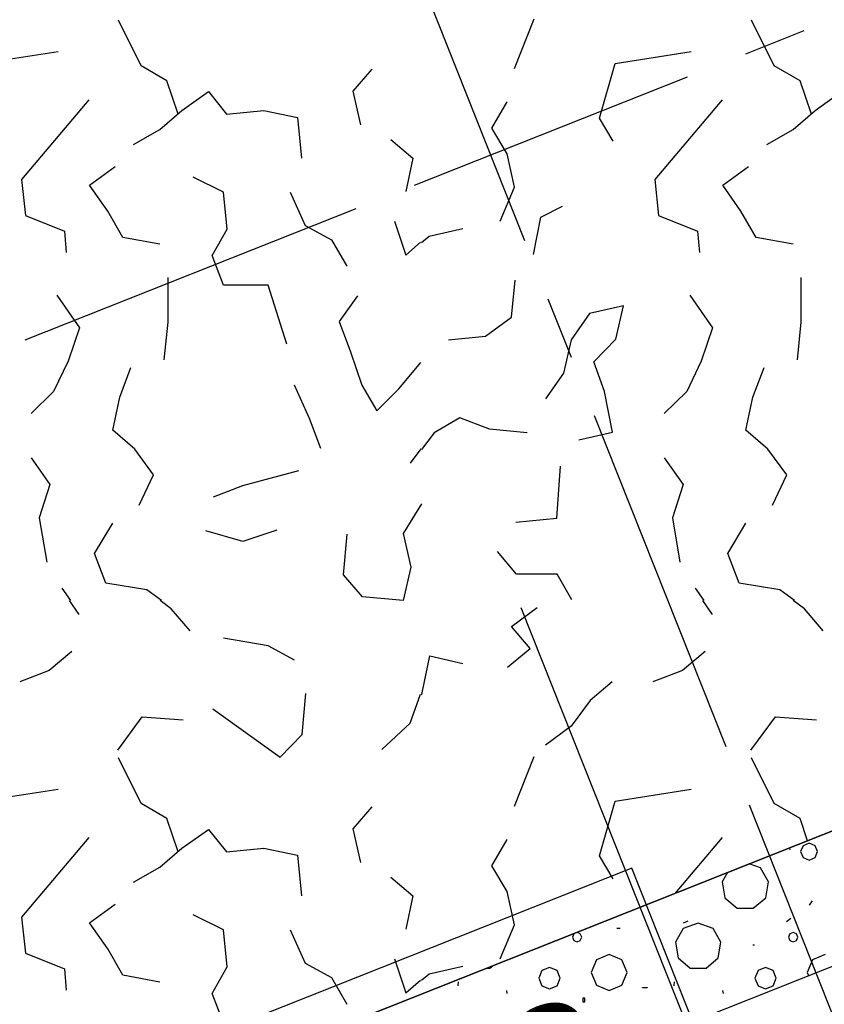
# Model space of a CAD drawing. Extents: x 1006 to 5197, y -24 to 263.
# Tile 48 of 124: x 1041.95 to 1043.23, y 18.14 to 19.71. Entities that reach past the tile are written whole.
import ezdxf

# ---------------------------------------------------------------- set-up
doc = ezdxf.new("R2010")
doc.units = 0
doc.header["$MEASUREMENT"] = 0
doc.linetypes.add('B0805', pattern=[1.366667, 0.566667, -0.1, 0.033333, -0.1, 0.466667, -0.1])
doc.linetypes.add('Wipeout_Contour', pattern=[1000, 0, -1000])
for name, color, linetype in [('00 WBDBO', 7, 'Continuous'), ('21 Buitenwanden', 7, 'Continuous'), ('27 Daken', 7, 'Continuous'), ('A Stramien', 7, 'Continuous'), ('Window Markers', 7, 'Continuous')]:
    doc.layers.add(name, color=color, linetype=linetype)
doc.styles.add('GENERATED_STYLE_3', font='Arial')
doc.styles.get("Standard").update_dxf_attribs({"font": 'txt', "bigfont": 'BIGFONT.SHX'})
doc.linetypes.add('135 B60', pattern='A,0,[1,120 2E VERDIEPING1.Shx,S=0.012108,R=0,X=0,Y=0.000180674],-1.5,0', length=1.5)
doc.dimstyles.new('GENERATED_STYLE__1', dxfattribs={"dimtxt": 0.25, "dimasz": 0.19, "dimexe": 0.18, "dimexo": 0, "dimgap": 0.09, "dimtad": 1, "dimdec": 0, "dimlfac": 1000, "dimzin": 0, "dimdsep": 46, "dimtxsty": 'Standard', "dimblk": 'ARROWHEAD_7', "dimblk1": 'ARROWHEAD_7', "dimblk2": 'ARROWHEAD_7', "dimcen": 0.09, "dimclrd": 7, "dimclre": 7, "dimclrt": 7, "dimadec": 1, "dimazin": 0, "dimtfac": 1, "dimtdec": 4, "dimtmove": 0, "dimatfit": 3, "dimfxl": 0, "dimtolj": 1, "dimtzin": 0, "dimarcsym": 0})
doc.dimstyles.new('GENERATED_STYLE__2', dxfattribs={"dimtxt": 0.25, "dimasz": 0.19, "dimexe": 0.18, "dimexo": 0, "dimgap": 0.09, "dimtad": 1, "dimtih": 1, "dimtoh": 1, "dimdec": 0, "dimlfac": 1000, "dimzin": 0, "dimdsep": 46, "dimtxsty": 'Standard', "dimblk": 'ARROWHEAD_7', "dimblk1": 'ARROWHEAD_7', "dimblk2": 'ARROWHEAD_7', "dimcen": 0.09, "dimclrd": 7, "dimclre": 7, "dimclrt": 7, "dimadec": 1, "dimazin": 0, "dimtfac": 1, "dimtdec": 4, "dimtmove": 0, "dimatfit": 3, "dimfxl": 0, "dimtolj": 1, "dimtzin": 0, "dimarcsym": 0})

# ---------------------------------------------------------------- blocks, each defined once
blk = doc.blocks.new('WALL_481_2', base_point=(1035.8002, 18.7634))
at = {"color": 254, "linetype": 'Wipeout_Contour', "lineweight": 0, "ltscale": 4164.534371}
blk.add_wipeout([(1035.7404, 18.5782), (1046.1084, 22.7001), (1046.053, 22.8395), (1035.8002, 18.7634)], dxfattribs=at).dxf.layer = '21 Buitenwanden'
blk = doc.blocks.new('*D346', base_point=(988.2137, 0))
at = {"layer": 'A Stramien', "linetype": 'Continuous'}
for p, q in [((1033.7798, 22.451), (1033.6414, 22.7995)), ((1027.0657, 19.9857), (1033.7571, 22.6437)), ((1020.3743, 17.3276), (1027.0657, 19.9857))]:
    blk.add_line(p, q, dxfattribs=at)
blk.add_circle((1033.7106, 22.6253), 0.05, dxfattribs=at)
at = {"layer": 'A Stramien', "insert": (1029.8704, 21.4226), "char_height": 0.25, "attachment_point": 1, "rotation": 21.665}
blk.add_mtext('{7.200}', dxfattribs=at)
blk = doc.blocks.new('ARROWHEAD_7')
at = {"color": 0, "linetype": 'Continuous', "lineweight": 0}
for p, q in [((0, -0.25), (0, 0.25)), ((0, 0), (-1, 0)), ((-0.25, 0), (0.25, 0))]:
    blk.add_line(p, q, dxfattribs=at)
blk.add_circle((0, 0), 0.25, dxfattribs=at)
blk = doc.blocks.new('*D347', base_point=(988.2137, 0))
at = {"layer": 'A Stramien', "linetype": 'Continuous'}
for p, q in [((1040.4712, 25.1091), (1040.3328, 25.4576)), ((1033.7571, 22.6437), (1040.4484, 25.3018)), ((1027.0657, 19.9857), (1033.7571, 22.6437))]:
    blk.add_line(p, q, dxfattribs=at)
blk.add_circle((1040.402, 25.2834), 0.05, dxfattribs=at)
at = {"layer": 'A Stramien', "insert": (1036.5618, 24.0807), "char_height": 0.25, "attachment_point": 1, "rotation": 21.665}
blk.add_mtext('{7.200}', dxfattribs=at)
blk = doc.blocks.new('*D348', base_point=(988.2137, 0))
at = {"layer": 'A Stramien', "linetype": 'Continuous'}
for p, q in [((1047.1626, 27.7672), (1047.0241, 28.1157)), ((1040.4484, 25.3018), (1047.1398, 27.9599)), ((1033.7571, 22.6437), (1040.4484, 25.3018))]:
    blk.add_line(p, q, dxfattribs=at)
blk.add_circle((1047.0934, 27.9415), 0.05, dxfattribs=at)
at = {"layer": 'A Stramien', "insert": (1044.457, 27.217), "char_height": 0.25, "attachment_point": 1, "rotation": 21.665}
blk.add_mtext('{7.200}', dxfattribs=at)
blk = doc.blocks.new('*D349', base_point=(988.2137, 0))
at = {"layer": 'A Stramien', "linetype": 'Continuous'}
for p, q in [((1053.854, 30.4253), (1053.7155, 30.7738)), ((1047.1398, 27.9599), (1053.8312, 30.618)), ((1040.4484, 25.3018), (1047.1398, 27.9599))]:
    blk.add_line(p, q, dxfattribs=at)
at = {"layer": 'A Stramien', "insert": (1049.9445, 29.3969), "char_height": 0.25, "attachment_point": 1, "rotation": 21.665}
blk.add_mtext('{7.200}', dxfattribs=at)
blk = doc.blocks.new('*D350', base_point=(988.2137, 0))
at = {"layer": 'A Stramien', "linetype": 'Continuous'}
for p, q in [((1053.8312, 30.618), (1057.1769, 31.9471)), ((1047.1398, 27.9599), (1053.8312, 30.618))]:
    blk.add_line(p, q, dxfattribs=at)
blk.add_circle((1053.7847, 30.5996), 0.05, dxfattribs=at)
at = {"layer": 'A Stramien', "insert": (1054.9631, 31.3904), "char_height": 0.25, "attachment_point": 1, "rotation": 21.665}
blk.add_mtext('{3.600}', dxfattribs=at)
blk = doc.blocks.new('*D351', base_point=(988.2137, 0))
at = {"layer": 'A Stramien', "linetype": 'Continuous'}
for p, q in [((1063.891, 34.4124), (1063.7526, 34.7609)), ((1063.7753, 34.5682), (1063.9147, 34.6236)), ((1057.1769, 31.9471), (1063.7753, 34.5682)), ((1057.1996, 31.7543), (1057.0612, 32.1029)), ((1053.8312, 30.618), (1057.1769, 31.9471))]:
    blk.add_line(p, q, dxfattribs=at)
for centre in [(1063.8218, 34.5867), (1057.1304, 31.9286)]:
    blk.add_circle(centre, 0.05, dxfattribs=at)
at = {"layer": 'A Stramien', "insert": (1059.9816, 33.384), "char_height": 0.25, "attachment_point": 1, "rotation": 21.665}
blk.add_mtext('{7.200}', dxfattribs=at)
blk = doc.blocks.new('*D355', base_point=(988.2137, 0))
at = {"layer": 'A Stramien', "linetype": 'Continuous'}
for p, q in [((1032.4831, 33.5873), (1032.4831, 33.9623)), ((1044.0071, 33.5873), (1044.0071, 33.9623)), ((1030.7271, 33.7748), (1032.5331, 33.7748)), ((1032.5331, 33.7748), (1044.0571, 33.7748))]:
    blk.add_line(p, q, dxfattribs=at)
for centre in [(1032.4831, 33.7748), (1044.0071, 33.7748)]:
    blk.add_circle(centre, 0.05, dxfattribs=at)
at = {"layer": 'A Stramien', "insert": (1037.7404, 34.0748), "char_height": 0.25, "attachment_point": 1}
blk.add_mtext('{11.524}', dxfattribs=at)
blk = doc.blocks.new('*D356', base_point=(988.2137, 0))
at = {"layer": 'A Stramien', "linetype": 'Continuous'}
for p, q in [((1044.0071, 33.5873), (1044.0071, 33.9623)), ((1049.8006, 33.5873), (1049.8006, 33.9623)), ((1032.5331, 33.7748), (1044.0571, 33.7748)), ((1044.0571, 33.7748), (1049.8506, 33.7748))]:
    blk.add_line(p, q, dxfattribs=at)
for centre in [(1044.0071, 33.7748), (1049.8006, 33.7748)]:
    blk.add_circle(centre, 0.05, dxfattribs=at)
at = {"layer": 'A Stramien', "insert": (1046.4909, 34.0748), "char_height": 0.25, "attachment_point": 1}
blk.add_mtext('{5.794}', dxfattribs=at)
blk = doc.blocks.new('*D357', base_point=(988.2137, 0))
at = {"layer": 'A Stramien', "linetype": 'Continuous'}
for p, q in [((1049.8006, 33.5873), (1049.8006, 33.9623)), ((1055.5648, 33.5873), (1055.5648, 33.9623)), ((1044.0571, 33.7748), (1049.8506, 33.7748)), ((1049.8506, 33.7748), (1055.6148, 33.7748))]:
    blk.add_line(p, q, dxfattribs=at)
for centre in [(1049.8006, 33.7748), (1055.5648, 33.7748)]:
    blk.add_circle(centre, 0.05, dxfattribs=at)
at = {"layer": 'A Stramien', "insert": (1052.2697, 34.0748), "char_height": 0.25, "attachment_point": 1}
blk.add_mtext('{5.764}', dxfattribs=at)
blk = doc.blocks.new('*D358', base_point=(988.2137, 0))
at = {"layer": 'A Stramien', "linetype": 'Continuous'}
for p, q in [((1055.5648, 33.5873), (1055.5648, 33.9623)), ((1061.1964, 33.5873), (1061.1964, 33.9623)), ((1049.8506, 33.7748), (1055.6148, 33.7748)), ((1055.6148, 33.7748), (1061.2464, 33.7748))]:
    blk.add_line(p, q, dxfattribs=at)
for centre in [(1055.5648, 33.7748), (1061.1964, 33.7748)]:
    blk.add_circle(centre, 0.05, dxfattribs=at)
at = {"layer": 'A Stramien', "insert": (1057.9676, 34.0748), "char_height": 0.25, "attachment_point": 1}
blk.add_mtext('{5.632}', dxfattribs=at)
blk = doc.blocks.new('*D359', base_point=(988.2137, 0))
at = {"layer": 'A Stramien', "linetype": 'Continuous'}
for p, q in [((1061.1964, 33.5873), (1061.1964, 33.9623)), ((1067.2372, 33.5873), (1067.2372, 33.9623)), ((1055.6148, 33.7748), (1061.2464, 33.7748)), ((1061.2464, 33.7748), (1067.1872, 33.7748)), ((1067.1872, 33.7748), (1067.3372, 33.7748))]:
    blk.add_line(p, q, dxfattribs=at)
for centre in [(1061.1964, 33.7748), (1067.2372, 33.7748)]:
    blk.add_circle(centre, 0.05, dxfattribs=at)
at = {"layer": 'A Stramien', "insert": (1063.8039, 34.0748), "char_height": 0.25, "attachment_point": 1}
blk.add_mtext('{6.041}', dxfattribs=at)
blk = doc.blocks.new('*D364', base_point=(988.2137, 0))
at = {"layer": 'A Stramien', "linetype": 'Continuous'}
for p, q in [((1043.4001, -2.1848), (1043.4001, -1.8098)), ((1046.4001, -2.1848), (1046.4001, -1.8098)), ((1032.5331, -1.9973), (1043.4501, -1.9973)), ((1043.4501, -1.9973), (1046.4501, -1.9973))]:
    blk.add_line(p, q, dxfattribs=at)
for centre in [(1043.4001, -1.9973), (1046.4001, -1.9973)]:
    blk.add_circle(centre, 0.05, dxfattribs=at)
at = {"layer": 'A Stramien', "insert": (1044.4871, -1.6973), "char_height": 0.25, "attachment_point": 1}
blk.add_mtext('{3.000}', dxfattribs=at)
blk = doc.blocks.new('*D365', base_point=(988.2137, 0))
at = {"layer": 'A Stramien', "linetype": 'Continuous'}
for p, q in [((1046.4001, -2.1848), (1046.4001, -1.8098)), ((1053.6001, -2.1848), (1053.6001, -1.8098)), ((1043.4501, -1.9973), (1046.4501, -1.9973)), ((1046.4501, -1.9973), (1053.6501, -1.9973))]:
    blk.add_line(p, q, dxfattribs=at)
for centre in [(1046.4001, -1.9973), (1053.6001, -1.9973)]:
    blk.add_circle(centre, 0.05, dxfattribs=at)
at = {"layer": 'A Stramien', "insert": (1049.5871, -1.6973), "char_height": 0.25, "attachment_point": 1}
blk.add_mtext('{7.200}', dxfattribs=at)
blk = doc.blocks.new('*X466', base_point=(988.2137, 0))
at = {"layer": '27 Daken', "linetype": 'Continuous'}
for p, q in [((1042.1457, 19.635), (1042.1097, 19.708)), ((1042.7397, 19.631), (1042.7707, 19.71)), ((1043.1527, 19.635), (1043.1167, 19.708)), ((1041.8927, 19.639), (1042.0137, 19.658)), ((1042.8997, 19.639), (1043.0207, 19.658)), ((1042.1867, 19.611), (1042.1457, 19.635)), ((1042.8747, 19.552), (1042.8997, 19.639)), ((1043.1937, 19.611), (1043.1527, 19.635)), ((1042.5127, 19.63), (1042.4827, 19.595)), ((1042.2047, 19.558), (1042.1867, 19.611)), ((1043.2117, 19.558), (1043.1937, 19.611)), ((1042.2107, 19.564), (1042.2527, 19.594)), ((1042.2527, 19.594), (1042.2817, 19.558)), ((1042.4827, 19.595), (1042.4947, 19.541)), ((1043.2177, 19.564), (1043.2597, 19.594)), ((1042.0627, 19.581), (1041.9557, 19.454)), ((1042.7037, 19.536), (1042.7277, 19.578)), ((1043.0697, 19.581), (1042.9627, 19.454)), ((1042.1757, 19.534), (1042.2107, 19.564)), ((1042.2817, 19.558), (1042.3407, 19.564)), ((1042.3407, 19.564), (1042.3947, 19.553)), ((1043.1827, 19.534), (1043.2177, 19.564)), ((1042.3947, 19.553), (1042.4007, 19.488)), ((1042.8967, 19.515), (1042.8747, 19.552)), ((1042.1337, 19.51), (1042.1757, 19.534)), ((1042.7277, 19.495), (1042.7037, 19.536)), ((1043.1407, 19.51), (1043.1827, 19.534)), ((1042.5427, 19.518), (1042.5777, 19.488)), ((1042.7397, 19.442), (1042.7277, 19.495)), ((1042.5777, 19.488), (1042.5667, 19.435)), ((1042.0637, 19.445), (1042.1047, 19.475)), ((1043.0707, 19.445), (1043.1117, 19.475)), ((1041.9557, 19.454), (1041.9617, 19.397)), ((1042.2767, 19.434), (1042.2287, 19.458)), ((1042.9627, 19.454), (1042.9687, 19.397)), ((1042.0927, 19.404), (1042.0637, 19.445)), ((1042.2827, 19.375), (1042.2767, 19.434)), ((1042.3827, 19.434), (1042.4067, 19.381)), ((1042.7167, 19.388), (1042.7397, 19.442)), ((1043.0997, 19.404), (1043.0707, 19.445)), ((1042.1167, 19.362), (1042.0927, 19.404)), ((1042.7817, 19.394), (1042.8157, 19.412)), ((1043.1237, 19.362), (1043.0997, 19.404)), ((1041.9617, 19.397), (1042.0237, 19.372)), ((1042.5487, 19.388), (1042.5667, 19.334)), ((1042.7697, 19.335), (1042.7817, 19.394)), ((1042.9687, 19.397), (1043.0307, 19.372)), ((1042.0237, 19.372), (1042.0267, 19.338)), ((1042.2587, 19.333), (1042.2827, 19.375)), ((1042.4067, 19.381), (1042.4487, 19.358)), ((1042.6037, 19.364), (1042.6577, 19.376)), ((1043.0307, 19.372), (1043.0337, 19.338)), ((1042.1757, 19.351), (1042.1167, 19.362)), ((1042.4487, 19.358), (1042.4727, 19.316)), ((1042.5667, 19.334), (1042.5903, 19.3542)), ((1042.5917, 19.3537), (1042.6037, 19.364)), ((1043.1827, 19.351), (1043.1237, 19.362)), ((1042.2767, 19.286), (1042.2587, 19.333)), ((1042.1887, 19.227), (1042.1887, 19.298)), ((1042.7347, 19.235), (1042.7407, 19.294)), ((1043.1957, 19.227), (1043.1957, 19.298)), ((1042.3477, 19.286), (1042.2767, 19.286)), ((1042.3777, 19.192), (1042.3477, 19.286)), ((1042.0117, 19.27), (1042.0477, 19.218)), ((1042.4897, 19.269), (1042.4607, 19.228)), ((1043.0187, 19.27), (1043.0547, 19.218)), ((1042.9127, 19.253), (1042.8587, 19.241)), ((1042.9007, 19.2), (1042.9127, 19.253)), ((1042.1827, 19.167), (1042.1887, 19.227)), ((1042.4607, 19.228), (1042.4787, 19.18)), ((1042.6937, 19.205), (1042.7347, 19.235)), ((1042.8587, 19.241), (1042.8297, 19.199)), ((1043.1897, 19.167), (1043.1957, 19.227)), ((1042.0477, 19.218), (1042.0297, 19.165)), ((1043.0547, 19.218), (1043.0367, 19.165)), ((1042.6347, 19.199), (1042.6937, 19.205)), ((1042.8297, 19.199), (1042.8177, 19.146)), ((1042.8657, 19.164), (1042.9007, 19.2)), ((1042.4787, 19.18), (1042.4967, 19.127)), ((1042.0297, 19.165), (1042.0067, 19.117)), ((1042.8827, 19.117), (1042.8657, 19.164)), ((1043.0367, 19.165), (1043.0137, 19.117)), ((1042.1117, 19.108), (1042.1297, 19.155)), ((1042.5557, 19.121), (1042.5907, 19.163)), ((1043.1187, 19.108), (1043.1367, 19.155)), ((1042.8177, 19.146), (1042.7887, 19.105)), ((1042.0067, 19.117), (1041.9707, 19.082)), ((1042.4137, 19.074), (1042.3897, 19.127)), ((1042.4967, 19.127), (1042.5207, 19.086)), ((1042.5207, 19.086), (1042.5557, 19.121)), ((1042.8957, 19.052), (1042.8827, 19.117)), ((1043.0137, 19.117), (1042.9777, 19.082)), ((1042.1007, 19.055), (1042.1117, 19.108)), ((1043.1077, 19.055), (1043.1187, 19.108)), ((1042.4317, 19.026), (1042.4137, 19.074)), ((1042.6527, 19.075), (1042.6117, 19.051)), ((1042.6997, 19.057), (1042.6527, 19.075)), ((1042.1357, 19.025), (1042.1007, 19.055)), ((1042.7597, 19.051), (1042.6997, 19.057)), ((1043.1427, 19.025), (1043.1077, 19.055)), ((1042.6117, 19.051), (1042.5917, 19.0243)), ((1042.8417, 19.04), (1042.8957, 19.052)), ((1042.1657, 18.984), (1042.1357, 19.025)), ((1042.5906, 19.0254), (1042.5737, 19.003)), ((1043.1727, 18.984), (1043.1427, 19.025)), ((1041.9707, 19.011), (1042.0007, 18.969)), ((1042.9777, 19.011), (1043.0077, 18.969)), ((1042.8067, 18.915), (1042.8127, 18.998)), ((1042.1427, 18.936), (1042.1657, 18.984)), ((1042.3077, 18.967), (1042.3967, 18.991)), ((1043.1497, 18.936), (1043.1727, 18.984)), ((1042.0007, 18.969), (1041.9837, 18.916)), ((1042.2607, 18.949), (1042.3077, 18.967)), ((1043.0077, 18.969), (1042.9907, 18.916)), ((1042.5917, 18.938), (1042.5627, 18.891)), ((1041.9837, 18.916), (1041.9957, 18.845)), ((1042.7417, 18.909), (1042.8067, 18.915)), ((1042.9907, 18.916), (1043.0027, 18.845)), ((1042.0717, 18.859), (1042.1007, 18.907)), ((1043.0787, 18.859), (1043.1077, 18.907)), ((1042.3077, 18.878), (1042.2487, 18.895)), ((1042.3617, 18.896), (1042.3077, 18.878)), ((1042.4677, 18.825), (1042.4737, 18.89)), ((1042.5627, 18.891), (1042.5747, 18.837)), ((1042.0897, 18.812), (1042.0717, 18.859)), ((1042.7427, 18.826), (1042.7127, 18.862)), ((1043.0967, 18.812), (1043.0787, 18.859)), ((1042.5747, 18.837), (1042.5627, 18.784)), ((1042.4977, 18.79), (1042.4677, 18.825)), ((1042.8077, 18.826), (1042.7427, 18.826)), ((1042.8307, 18.785), (1042.8077, 18.826)), ((1042.0197, 18.804), (1042.0335, 18.784)), ((1042.1547, 18.801), (1042.0897, 18.812)), ((1043.0267, 18.804), (1043.0405, 18.784)), ((1043.1617, 18.801), (1043.0967, 18.812)), ((1042.178, 18.784), (1042.1547, 18.801)), ((1042.5627, 18.784), (1042.4977, 18.79)), ((1043.185, 18.784), (1043.1617, 18.801)), ((1042.0315, 18.784), (1042.0467, 18.762)), ((1042.1937, 18.771), (1042.176, 18.784)), ((1042.7347, 18.743), (1042.7757, 18.773)), ((1043.0385, 18.784), (1043.0537, 18.762)), ((1043.2007, 18.771), (1043.183, 18.784)), ((1042.2237, 18.736), (1042.1937, 18.771)), ((1043.2307, 18.736), (1043.2007, 18.771)), ((1042.7647, 18.708), (1042.7347, 18.743)), ((1042.3477, 18.712), (1042.2767, 18.724)), ((1042.3897, 18.689), (1042.3477, 18.712)), ((1042.0357, 18.703), (1041.9997, 18.673)), ((1042.5927, 18.637), (1042.6047, 18.696)), ((1042.6047, 18.696), (1042.6577, 18.684)), ((1042.7287, 18.678), (1042.7647, 18.708)), ((1043.0427, 18.703), (1043.0067, 18.673)), ((1041.9997, 18.673), (1041.9527, 18.655)), ((1043.0067, 18.673), (1042.9597, 18.655)), ((1042.8947, 18.655), (1042.8597, 18.625)), ((1042.4017, 18.571), (1042.4077, 18.636)), ((1042.5737, 18.589), (1042.59, 18.6349)), ((1042.5917, 18.6342), (1042.5927, 18.637)), ((1042.8597, 18.625), (1042.8297, 18.584)), ((1042.2597, 18.612), (1042.3667, 18.535)), ((1042.1087, 18.546), (1042.1477, 18.599)), ((1042.1477, 18.599), (1042.2127, 18.594)), ((1042.5287, 18.547), (1042.5737, 18.589)), ((1043.1157, 18.546), (1043.1547, 18.599)), ((1043.1547, 18.599), (1043.2197, 18.594)), ((1042.3667, 18.535), (1042.4017, 18.571)), ((1042.8297, 18.584), (1042.7887, 18.554)), ((1042.1457, 18.461), (1042.1097, 18.534)), ((1042.7397, 18.457), (1042.7707, 18.536)), ((1043.1527, 18.461), (1043.1167, 18.534)), ((1041.8927, 18.465), (1042.0137, 18.484)), ((1042.8997, 18.465), (1043.0207, 18.484)), ((1042.1867, 18.437), (1042.1457, 18.461)), ((1042.8747, 18.378), (1042.8997, 18.465)), ((1043.1937, 18.437), (1043.1527, 18.461)), ((1042.5127, 18.456), (1042.4827, 18.421)), ((1042.2047, 18.384), (1042.1867, 18.437)), ((1043.2057, 18.4018), (1043.1937, 18.437)), ((1042.2107, 18.39), (1042.2527, 18.42)), ((1042.2527, 18.42), (1042.2817, 18.384)), ((1042.4827, 18.421), (1042.4947, 18.367)), ((1042.0627, 18.407), (1041.9557, 18.28)), ((1042.7037, 18.362), (1042.7277, 18.404)), ((1043.0697, 18.407), (1042.9948, 18.3181)), ((1042.1757, 18.36), (1042.2107, 18.39)), ((1042.2817, 18.384), (1042.3407, 18.39)), ((1042.3407, 18.39), (1042.3947, 18.379)), ((1042.3947, 18.379), (1042.4007, 18.314)), ((1042.8967, 18.341), (1042.8747, 18.378)), ((1042.1337, 18.336), (1042.1757, 18.36)), ((1042.7277, 18.321), (1042.7037, 18.362)), ((1042.5427, 18.344), (1042.5777, 18.314)), ((1042.7397, 18.268), (1042.7277, 18.321)), ((1042.5777, 18.314), (1042.5667, 18.261)), ((1042.0637, 18.271), (1042.1047, 18.301)), ((1041.9557, 18.28), (1041.9617, 18.223)), ((1042.0927, 18.23), (1042.0637, 18.271)), ((1042.2767, 18.26), (1042.2287, 18.284)), ((1042.2827, 18.201), (1042.2767, 18.26)), ((1042.3827, 18.26), (1042.4067, 18.207)), ((1042.7167, 18.214), (1042.7397, 18.268)), ((1042.1167, 18.188), (1042.0927, 18.23)), ((1041.9617, 18.223), (1042.0237, 18.198)), ((1042.5487, 18.214), (1042.5667, 18.16)), ((1042.0237, 18.198), (1042.0267, 18.164)), ((1042.2587, 18.159), (1042.2827, 18.201)), ((1042.4067, 18.207), (1042.4487, 18.184)), ((1042.6037, 18.19), (1042.6577, 18.202)), ((1042.1757, 18.177), (1042.1167, 18.188)), ((1042.4487, 18.184), (1042.4727, 18.142)), ((1042.5667, 18.16), (1042.5903, 18.1802)), ((1042.5917, 18.1797), (1042.6037, 18.19)), ((1042.2767, 18.112), (1042.2587, 18.159))]:
    blk.add_line(p, q, dxfattribs=at)
blk = doc.blocks.new('HATCH_428_2', base_point=(990.0137, 0))
at = {"layer": '27 Daken', "linetype": 'Continuous'}
blk.add_line((1042.3472, 18.0608), (1043.7209, 18.6065), dxfattribs=at)
blk.add_blockref('*X466', (988.2137, 0), dxfattribs=at)
blk = doc.blocks.new('*X486', base_point=(988.2137, 0))
at = {"layer": '27 Daken', "linetype": 'Continuous'}
for p, q in [((1043.2082, 18.3979), (1043.1987, 18.3939)), ((1043.2176, 18.3939), (1043.2082, 18.3979)), ((1043.177, 18.3905), (1043.1775, 18.3873)), ((1043.1987, 18.3939), (1043.1947, 18.3845)), ((1043.1947, 18.3845), (1043.1987, 18.375)), ((1043.2216, 18.3845), (1043.2176, 18.3939)), ((1043.2176, 18.375), (1043.2216, 18.3845)), ((1043.1307, 18.3586), (1043.113, 18.365)), ((1043.1987, 18.375), (1043.2082, 18.371)), ((1043.2082, 18.371), (1043.2176, 18.375)), ((1043.0783, 18.3512), (1043.0697, 18.3364)), ((1043.1435, 18.3364), (1043.1307, 18.3586)), ((1043.0697, 18.3364), (1043.0742, 18.3111)), ((1043.1391, 18.3111), (1043.1435, 18.3364)), ((1043.0742, 18.3111), (1043.0938, 18.2946)), ((1043.1194, 18.2946), (1043.1391, 18.3111)), ((1043.2085, 18.2994), (1043.2137, 18.3063)), ((1043.0938, 18.2946), (1043.1194, 18.2946)), ((1043.0155, 18.2741), (1043.0077, 18.2706)), ((1043.1723, 18.2732), (1043.1793, 18.2785)), ((1042.8391, 18.2557), (1042.8339, 18.2535)), ((1042.8443, 18.2535), (1042.8391, 18.2557)), ((1042.9075, 18.2623), (1042.9023, 18.2623)), ((1043.008, 18.262), (1042.9954, 18.2402)), ((1043.0317, 18.2706), (1043.008, 18.262)), ((1043.0553, 18.262), (1043.0317, 18.2706)), ((1043.0679, 18.2402), (1043.0553, 18.262)), ((1043.1828, 18.2557), (1043.1775, 18.2535)), ((1043.188, 18.2535), (1043.1828, 18.2557)), ((1042.8339, 18.2535), (1042.8317, 18.2483)), ((1042.8317, 18.2483), (1042.8339, 18.2431)), ((1042.8339, 18.2431), (1042.8391, 18.2409)), ((1042.8391, 18.2409), (1042.8443, 18.2431)), ((1042.8465, 18.2483), (1042.8443, 18.2535)), ((1042.8443, 18.2431), (1042.8465, 18.2483)), ((1042.9954, 18.2402), (1042.9998, 18.2154)), ((1043.0635, 18.2154), (1043.0679, 18.2402)), ((1043.1775, 18.2535), (1043.1754, 18.2483)), ((1043.1754, 18.2483), (1043.1775, 18.2431)), ((1043.1775, 18.2431), (1043.1828, 18.2409)), ((1043.1828, 18.2409), (1043.188, 18.2431)), ((1043.1901, 18.2483), (1043.188, 18.2535)), ((1043.188, 18.2431), (1043.1901, 18.2483)), ((1043.1186, 18.236), (1043.1214, 18.236)), ((1042.87, 18.2123), (1042.8617, 18.1921)), ((1042.8902, 18.2207), (1042.87, 18.2123)), ((1042.9104, 18.2123), (1042.8902, 18.2207)), ((1042.9188, 18.1921), (1042.9104, 18.2123)), ((1042.9998, 18.2154), (1043.0191, 18.1992)), ((1043.0443, 18.1992), (1043.0635, 18.2154)), ((1043.2136, 18.2123), (1043.2053, 18.1921)), ((1043.2338, 18.2207), (1043.2136, 18.2123)), ((1042.6956, 18.1992), (1042.7006, 18.1992)), ((1042.7006, 18.1992), (1042.7052, 18.203)), ((1042.7833, 18.1951), (1042.7784, 18.1831)), ((1042.7953, 18.2), (1042.7833, 18.1951)), ((1042.8072, 18.1951), (1042.7953, 18.2)), ((1042.8122, 18.1831), (1042.8072, 18.1951)), ((1043.0191, 18.1992), (1043.0443, 18.1992)), ((1043.127, 18.1951), (1043.122, 18.1831)), ((1043.1389, 18.2), (1043.127, 18.1951)), ((1043.1509, 18.1951), (1043.1389, 18.2)), ((1043.1558, 18.1831), (1043.1509, 18.1951)), ((1042.6498, 18.1771), (1042.6494, 18.1707)), ((1042.7784, 18.1831), (1042.7833, 18.1712)), ((1042.8072, 18.1712), (1042.8122, 18.1831)), ((1042.8617, 18.1921), (1042.87, 18.1719)), ((1042.9104, 18.1719), (1042.9188, 18.1921)), ((1042.9935, 18.1771), (1042.9931, 18.1707)), ((1043.122, 18.1831), (1043.127, 18.1712)), ((1043.1509, 18.1712), (1043.1558, 18.1831)), ((1043.2053, 18.1921), (1043.2073, 18.1873)), ((1042.7282, 18.1587), (1042.7272, 18.1635)), ((1042.7833, 18.1712), (1042.7953, 18.1663)), ((1042.7953, 18.1663), (1042.8072, 18.1712)), ((1042.87, 18.1719), (1042.8902, 18.1636)), ((1042.8902, 18.1636), (1042.9104, 18.1719)), ((1042.9434, 18.1683), (1042.9507, 18.1683)), ((1042.9434, 18.1677), (1042.9434, 18.1683)), ((1042.9507, 18.1677), (1042.9434, 18.1677)), ((1042.9507, 18.1683), (1042.9507, 18.1677)), ((1043.0718, 18.1587), (1043.0708, 18.1635)), ((1043.127, 18.1712), (1043.1389, 18.1663)), ((1043.1389, 18.1663), (1043.1509, 18.1712)), ((1042.8487, 18.1518), (1042.8511, 18.1518)), ((1042.8487, 18.145), (1042.8487, 18.1518)), ((1042.8511, 18.1518), (1042.8511, 18.145)), ((1042.8511, 18.145), (1042.8487, 18.145))]:
    blk.add_line(p, q, dxfattribs=at)
blk = doc.blocks.new('HATCH_844_2', base_point=(990.0137, 0))
at = {"layer": '27 Daken', "linetype": 'Continuous'}
for p, q in [((1043.6009, 18.5588), (1042.3472, 18.0608)), ((1042.421, 17.8749), (1043.6009, 18.3436))]:
    blk.add_line(p, q, dxfattribs=at)
blk.add_blockref('*X486', (988.2137, 0), dxfattribs=at)
blk = doc.blocks.new('D Marker 11_52', base_point=(988.2137, 0))
at = {"layer": 'Window Markers', "linetype": 'Continuous'}
for p, q in [((987.8242, -0.5128), (987.8242, -1.0128)), ((988.5866, -0.5128), (987.8242, -0.5128)), ((988.5866, -1.0128), (988.5866, -0.5128)), ((987.8242, -1.0128), (988.5866, -1.0128))]:
    blk.add_line(p, q, dxfattribs=at)
at = {"layer": 'Window Markers', "linetype": 'Continuous', "insert": (988.4342, -0.6584), "char_height": 0.2, "attachment_point": 7, "rotation": 180, "style": 'GENERATED_STYLE_3'}
blk.add_mtext('{403}', dxfattribs=at)
blk = doc.blocks.new('WALL_577_2', base_point=(1056.9456, 23.6447))
at = {"layer": 'Window Markers', "rotation": 201.6650055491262}
blk.add_blockref('D Marker 11_52', (1042.9383, 17.2732), dxfattribs=at)

msp = doc.modelspace()

# ---------------------------------------------------------------- block references
at = {"layer": '21 Buitenwanden'}
msp.add_blockref('WALL_481_2', (1035.8002, 18.7634), dxfattribs=at)
at = {"layer": '27 Daken', "linetype": 'Continuous'}
msp.add_blockref('HATCH_844_2', (990.0137, 0), dxfattribs=at)

# ---------------------------------------------------------------- next in the draw order: linework, layer by layer
at = {"layer": '00 WBDBO', "linetype": '135 B60', "flags": 128}
msp.add_lwpolyline([(1042.7498, 18.7731), (1045.2038, 12.5955), (1044.1262, 12.1676), (1043.3324, 14.1662), (1040.1396, 12.8982), (1041.4978, 9.4477), (1038.0329, 8.0713), (1035.0753, 7.5909), (1035.4994, 5.1857), (1038.4998, 5.7147), (1039.8411, 5.7147), (1039.8411, 1.0774)], dxfattribs=at)
at = {"layer": 'A Stramien', "linetype": 'B0805', "flags": 128}
for points in [[(1093.1064, 39.5156), (1008.6727, 5.9751)], [(1051.5427, -2.762), (1040.1713, 25.864)]]:
    msp.add_lwpolyline(points, dxfattribs=at)

# ---------------------------------------------------------------- next in the draw order: block references
at = {"layer": '21 Buitenwanden'}
msp.add_blockref('WALL_577_2', (1056.9456, 23.6447), dxfattribs=at)
at = {"layer": '27 Daken', "linetype": 'Continuous'}
msp.add_blockref('HATCH_428_2', (990.0137, 0), dxfattribs=at)

# ---------------------------------------------------------------- next in the draw order: dimensions: what is measured, and where the dimension line sits
at = {"layer": 'A Stramien', "linetype": 'Continuous'}
for p1, p2, picture, middle in [((1070.9109, -2.762), (1078.6582, -2.762), '*D351', (1060.4685, 33.4429)), ((1067.0373, -2.762), (1070.9109, -2.762), '*D350', (1055.45, 31.4494)), ((1059.29, -2.762), (1067.0373, -2.762), '*D349', (1050.4315, 29.4558)), ((1051.5427, -2.762), (1059.29, -2.762), '*D348', (1044.9439, 27.2759)), ((1044.0526, -3.4092), (1051.5427, -2.762), '*D347', (1037.0487, 24.1396)), ((1036.0482, -2.762), (1044.0526, -3.4092), '*D346', (1030.3573, 21.4815))]:
    dim = msp.add_linear_dim(base=(1020.3278, 17.3091), p1=p1, p2=p2, angle=21.665, dimstyle='GENERATED_STYLE__1', dxfattribs=at)
    dim.commit()
    dim.dimension.update_dxf_attribs({"geometry": picture, "text_midpoint": middle})
for base, p1, p2, picture, middle in [((1012.9421, 33.7748), (1032.4831, -2.762), (1044.0071, -1.0535), '*D355', (1038.32, 33.9498)), ((1012.942055, 33.77478), (1044.007097, -1.053492), (1049.8006, 14.689113), '*D356', (1046.965192, 33.94978)), ((1012.9421, 33.7748), (1049.8006, 14.6891), (1055.5648, 16.9733), '*D357', (1052.744, 33.9498)), ((1012.9421, 33.7748), (1055.5648, 16.9733), (1061.1964, 19.0319), '*D358', (1058.4419, 33.9498)), ((1012.9421, 33.7748), (1061.1964, 19.0319), (1067.2372, 21.921), '*D359', (1064.2781, 33.9498)), ((1012.9421, -1.9973), (1043.4001, -2.762), (1046.4001, 26.8048), '*D364', (1044.9614, -1.8223)), ((1012.9421, -1.9973), (1046.4001, 26.8048), (1053.6001, 11.6797), '*D365', (1050.0614, -1.8223))]:
    dim = msp.add_linear_dim(base=base, p1=p1, p2=p2, dimstyle='GENERATED_STYLE__2', dxfattribs=at)
    dim.commit()
    dim.dimension.update_dxf_attribs({"geometry": picture, "text_midpoint": middle})

doc.saveas('drawing.dxf')
